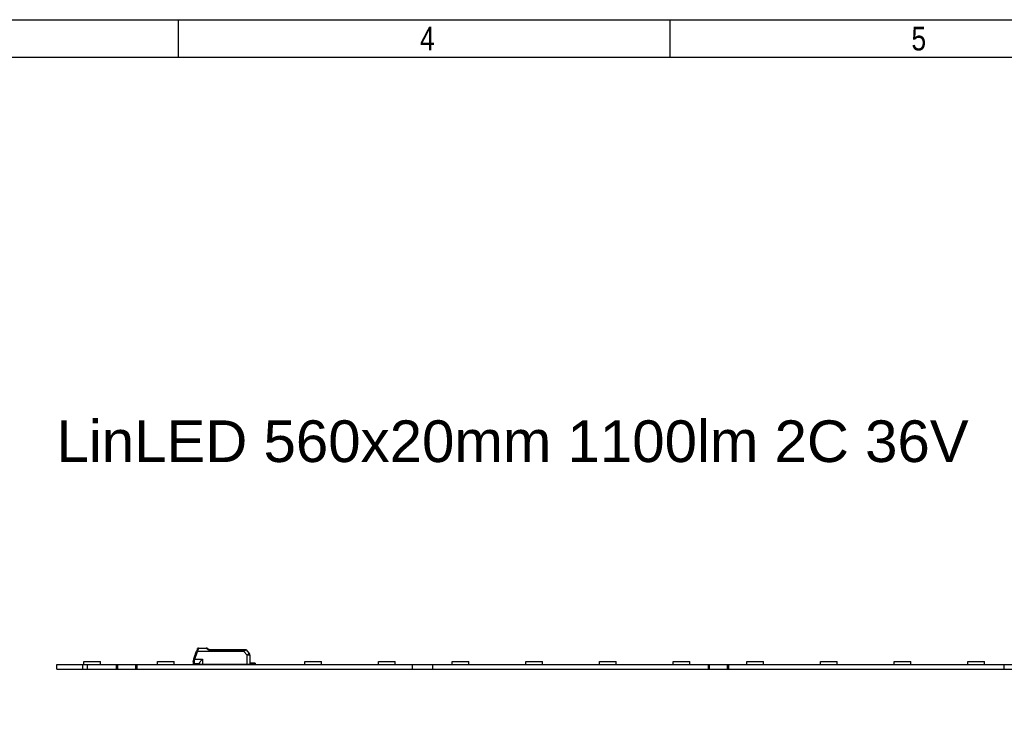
# Model space of a CAD drawing. Header units: millimetres. Extents: x 10 to 580, y 10 to 410.
# Tile 7 of 10: x 153 to 257, y 336 to 410. Entities that reach past the tile are written whole.
import ezdxf

# ---------------------------------------------------------------- set-up
doc = ezdxf.new("R2010")
doc.units = ezdxf.units.MM
for name, color, linetype in [('10', 7, 'Continuous'), ('Default', 7, 'Continuous'), ('LINLED_560X20MM_', 7, 'Continuous')]:
    doc.layers.add(name, color=color, linetype=linetype)
doc.styles.add('SEACAD_Arial', font='arial.ttf')

# ---------------------------------------------------------------- blocks, each defined once
blk = doc.blocks.new('SE4')
at = {"layer": 'LINLED_560X20MM_', "color": 7, "linetype": 'Continuous'}
for p, q in [((171.35, 342.52), (171.64, 343.32)), ((171.44, 342.49), (171.73, 343.29)), ((171.44, 342.79), (171.6, 343.24)), ((171.73, 343.57), (171.69, 343.47)), ((171.73, 343.31), (171.73, 343.29)), ((171.73, 343.31), (176.62, 343.31)), ((176.62, 343.29), (171.73, 343.29)), ((171.82, 343.61), (171.78, 343.49)), ((171.82, 343.64), (172.64, 343.64)), ((171.82, 343.64), (171.82, 343.61)), ((172.64, 343.61), (171.82, 343.61)), ((172.64, 343.61), (172.64, 343.64)), ((172.92, 343.43), (176.69, 343.43)), ((172.95, 343.49), (176.69, 343.49)), ((176.62, 343.29), (176.62, 343.31)), ((176.62, 343.29), (176.96, 342.89)), ((176.69, 343.49), (176.8, 343.49)), ((176.69, 343.49), (176.69, 343.43)), ((176.88, 343.45), (177.19, 343.08)), ((159.74, 342.24), (161.49, 342.24)), ((159.74, 341.91), (159.74, 342.24)), ((161.49, 341.91), (161.49, 342.24)), ((167.52, 342.24), (169.27, 342.24)), ((167.52, 341.91), (167.52, 342.24)), ((169.27, 341.91), (169.27, 342.24)), ((171.27, 342.22), (171.27, 342.09)), ((171.35, 342.52), (171.3, 342.39)), ((171.37, 342.16), (171.37, 341.99)), ((171.44, 342.49), (172.24, 342.49)), ((172.24, 342.49), (172.24, 341.94)), ((176.97, 341.94), (176.96, 342.89)), ((177.26, 342.89), (177.27, 341.94)), ((183.08, 342.24), (184.83, 342.24)), ((183.08, 341.91), (183.08, 342.24)), ((184.83, 341.91), (184.83, 342.24)), ((190.86, 342.24), (192.61, 342.24)), ((190.86, 341.91), (190.86, 342.24)), ((192.61, 341.91), (192.61, 342.24)), ((198.64, 342.24), (200.39, 342.24)), ((198.64, 341.91), (198.64, 342.24)), ((200.39, 341.91), (200.39, 342.24)), ((206.42, 342.24), (208.17, 342.24)), ((206.42, 341.91), (206.42, 342.24)), ((208.17, 341.91), (208.17, 342.24)), ((214.2, 342.24), (215.95, 342.24)), ((214.2, 341.91), (214.2, 342.24)), ((215.95, 341.91), (215.95, 342.24)), ((221.98, 342.24), (223.73, 342.24)), ((221.98, 341.91), (221.98, 342.24)), ((223.73, 341.91), (223.73, 342.24)), ((229.76, 342.24), (231.51, 342.24)), ((229.76, 341.91), (229.76, 342.24)), ((231.51, 341.91), (231.51, 342.24)), ((237.54, 342.24), (239.29, 342.24)), ((237.54, 341.91), (237.54, 342.24)), ((239.29, 341.91), (239.29, 342.24)), ((245.32, 342.24), (247.07, 342.24)), ((245.32, 341.91), (245.32, 342.24)), ((247.07, 341.91), (247.07, 342.24)), ((253.1, 342.24), (254.85, 342.24)), ((253.1, 341.91), (253.1, 342.24)), ((254.85, 341.91), (254.85, 342.24)), ((156.87, 341.41), (156.87, 341.91)), ((156.87, 341.91), (159.62, 341.91)), ((156.87, 341.41), (159.62, 341.41)), ((159.62, 341.41), (159.62, 341.91)), ((159.62, 341.91), (160.12, 341.91)), ((159.62, 341.41), (160.12, 341.41)), ((160.12, 341.41), (160.12, 341.91)), ((160.12, 341.91), (163.19, 341.91)), ((160.12, 341.41), (163.19, 341.41)), ((163.19, 341.41), (163.19, 341.91)), ((163.19, 341.91), (163.32, 341.91)), ((163.19, 341.41), (163.32, 341.41)), ((163.32, 341.41), (163.32, 341.91)), ((163.32, 341.91), (165.22, 341.91)), ((163.32, 341.41), (165.22, 341.41)), ((165.22, 341.41), (165.22, 341.91)), ((165.22, 341.91), (165.34, 341.91)), ((165.22, 341.41), (165.34, 341.41)), ((165.34, 341.41), (165.34, 341.91)), ((165.34, 341.91), (194.44, 341.91)), ((165.34, 341.41), (194.44, 341.41)), ((171.29, 341.96), (171.29, 342.02)), ((171.29, 341.96), (171.29, 341.91)), ((171.94, 341.99), (171.37, 341.99)), ((171.94, 342.03), (171.94, 341.94)), ((171.94, 341.94), (172.24, 341.94)), ((172.14, 341.91), (172.14, 341.94)), ((172.24, 341.94), (176.97, 341.94)), ((172.47, 341.91), (172.44, 341.94)), ((172.51, 341.94), (172.51, 341.91)), ((172.92, 341.94), (172.92, 341.93)), ((175.3, 341.91), (175.3, 341.94)), ((176.79, 341.94), (176.79, 341.91)), ((176.97, 341.94), (177.27, 341.94)), ((177.74, 342.06), (177.27, 342.06)), ((177.74, 341.99), (177.27, 341.99)), ((177.74, 341.99), (177.74, 342.06)), ((177.82, 342.06), (177.74, 342.06)), ((177.82, 342.06), (177.82, 341.96)), ((177.82, 341.91), (177.82, 341.96)), ((194.44, 341.41), (194.44, 341.91)), ((194.44, 341.91), (196.59, 341.91)), ((194.44, 341.41), (196.59, 341.41)), ((196.59, 341.41), (196.59, 341.91)), ((196.59, 341.91), (225.69, 341.91)), ((196.59, 341.41), (225.69, 341.41)), ((225.69, 341.41), (225.69, 341.91)), ((225.69, 341.91), (225.82, 341.91)), ((225.69, 341.41), (225.82, 341.41)), ((225.82, 341.41), (225.82, 341.91)), ((225.82, 341.91), (227.72, 341.91)), ((225.82, 341.41), (227.72, 341.41)), ((227.72, 341.41), (227.72, 341.91)), ((227.72, 341.91), (227.84, 341.91)), ((227.72, 341.41), (227.84, 341.41)), ((227.84, 341.41), (227.84, 341.91)), ((227.84, 341.91), (256.94, 341.91)), ((227.84, 341.41), (256.94, 341.41)), ((256.94, 341.41), (256.94, 341.91)), ((256.94, 341.91), (259.09, 341.91)), ((256.94, 341.41), (259.09, 341.41))]:
    blk.add_line(p, q, dxfattribs=at)
for centre, radius, start, end in [((179.59, 340.51), 8.44, 159.4707, 160.5292), ((171.82, 343.54), 0.1, 90, 159.8974), ((168.71, 344.31), 3.18, 341.7377, 345.1026), ((172.64, 343.34), 0.299, 55.4702, 90.0715), ((172.64, 343.44), 0.175, 48.7906, 89.4032), ((179.51, 351.51), 10.43, 229.6277, 230.8312), ((159.17, 323.59), 24.2, 55.2857, 55.6919), ((176.67, 343.22), 0.216, 73.9386, 85.529), ((176.23, 346.5), 3.12, 279.2146, 281.9742), ((171.77, 342.22), 0.5, 160.0072, 179.9937), ((170.36, 339.6), 3.09, 69.5507, 71.4033), ((171.99, 342.16), 0.622, 163.9846, 179.9525), ((160.22, 345.67), 11.66, 343.3323, 344.1587), ((176.96, 342.89), 0.3, 0.5, 40), ((171.37, 342.09), 0.1, 180, 269.9999), ((171.37, 341.86), 0.125, 90, 126.8699), ((172.82, 342.21), 0.3, 270, 290.2964), ((172.82, 342.21), 0.3, 290.2965, 293.5565), ((176.79, 342.21), 0.3, 246.4435, 270), ((177.74, 341.86), 0.125, 53.1301, 90)]:
    blk.add_arc(centre, radius, start, end, dxfattribs=at)
for centre, major_axis, ratio, start_param, end_param in [((171.73, 343.29), (0.094, -0.0342), 0.0082, 1.573739, 3.141593), ((176.96, 342.89), (-0.23, -0.193), 0.006685, 3.141593, 4.704499), ((176.96, 342.89), (0.3, 0.003), 0.008726, 0, 1.567882)]:
    blk.add_ellipse(centre, major_axis=major_axis, ratio=ratio, start_param=start_param, end_param=end_param, dxfattribs=at)
for points, knots in [([(171.73, 343.31), (171.71, 343.32), (171.68, 343.32), (171.65, 343.33), (171.64, 343.33), (171.64, 343.32)], [0, 0, 0, 0, 0.5, 0.5, 1, 1, 1, 1]), ([(171.78, 343.49), (171.76, 343.49), (171.74, 343.5), (171.71, 343.49), (171.7, 343.48), (171.69, 343.47)], [0, 0, 0, 0, 0.5, 0.5, 1, 1, 1, 1]), ([(171.73, 343.57), (171.73, 343.59), (171.74, 343.6), (171.78, 343.61), (171.8, 343.62), (171.82, 343.61)], [0, 0, 0, 0, 0.5, 0.5, 1, 1, 1, 1]), ([(176.62, 343.31), (176.63, 343.31), (176.64, 343.32), (176.65, 343.33), (176.67, 343.34), (176.67, 343.36), (176.68, 343.38), (176.69, 343.4), (176.69, 343.42), (176.69, 343.43)], [0, 0, 0, 0, 0.110474, 0.221192, 0.340028, 0.473427, 0.625996, 0.800833, 1, 1, 1, 1]), ([(176.73, 343.42), (176.72, 343.39), (176.71, 343.35), (176.66, 343.31), (176.64, 343.3), (176.62, 343.29)], [0, 0, 0, 0, 0.545028, 0.76451, 1, 1, 1, 1]), ([(176.73, 343.42), (176.73, 343.44), (176.72, 343.46), (176.71, 343.48), (176.7, 343.49), (176.69, 343.49)], [0, 0, 0, 0, 0.5, 0.5, 1, 1, 1, 1]), ([(171.37, 342.16), (171.34, 342.16), (171.32, 342.17), (171.28, 342.19), (171.27, 342.21), (171.27, 342.22)], [0, 0, 0, 0, 0.5, 0.5, 1, 1, 1, 1]), ([(171.3, 342.39), (171.3, 342.39), (171.3, 342.38), (171.34, 342.35), (171.37, 342.34), (171.39, 342.33)], [0, 0, 0, 0, 0.5, 0.5, 1, 1, 1, 1]), ([(171.94, 342.03), (171.95, 342.04), (171.95, 342.08), (171.99, 342.15), (172.05, 342.23), (172.13, 342.35), (172.2, 342.44), (172.24, 342.49), (172.24, 342.49)], [0, 0, 0, 0, 0.144068, 0.30909, 0.500413, 0.703729, 0.992783, 1, 1, 1, 1])]:
    blk.add_open_spline(points, degree=3, knots=knots, dxfattribs=at)
for points in [[(172.81, 343.58), (172.8, 343.59), (172.78, 343.59), (172.75, 343.57)], [(172.95, 343.49), (172.94, 343.49), (172.93, 343.46), (172.92, 343.43)], [(176.8, 343.49), (176.83, 343.49), (176.86, 343.47), (176.88, 343.45)]]:
    blk.add_open_spline(points, degree=3, dxfattribs=at)

msp = doc.modelspace()

# ---------------------------------------------------------------- linework, layer by layer
at = {"layer": '10', "color": 7, "linetype": 'Continuous'}
for p, q in [((169.7273, 406), (169.7273, 410)), ((221.6364, 406), (221.6364, 410)), ((580, 406), (14, 406))]:
    msp.add_line(p, q, dxfattribs=at)
msp.add_lwpolyline([(10, 10), (10, 410), (580, 410), (580, 10), (10, 10)], dxfattribs=at)

# ---------------------------------------------------------------- block references
at = {"layer": 'Default'}
msp.add_blockref('SE4', (0, 0), dxfattribs=at)

# ---------------------------------------------------------------- texts
at = {"layer": '10', "char_height": 2.5, "width": 1.521749, "attachment_point": 1, "style": 'SEACAD_Arial'}
for s, insert in [('{\\farial rounded mt|b0||i0||c0|p34;\\C7;\\H2.50000002;\\W0.8;4}', (195.227, 409.25)), ('{\\farial rounded mt|b0||i0||c0|p34;\\C7;\\H2.50000002;\\W0.8;5}', (247.136, 409.25))]:
    msp.add_mtext(s, dxfattribs=dict(at, insert=insert))
at = {"layer": 'Default', "insert": (156.8343, 367.689), "char_height": 4.4, "width": 106.690446, "attachment_point": 1}
msp.add_mtext('{\\fArial CE|b0||i0||c0|p34;\\C7;\\H4.4;\\W1.;LinLED 560x20mm 1100lm 2C 36V}', dxfattribs=at)

doc.saveas('drawing.dxf')
